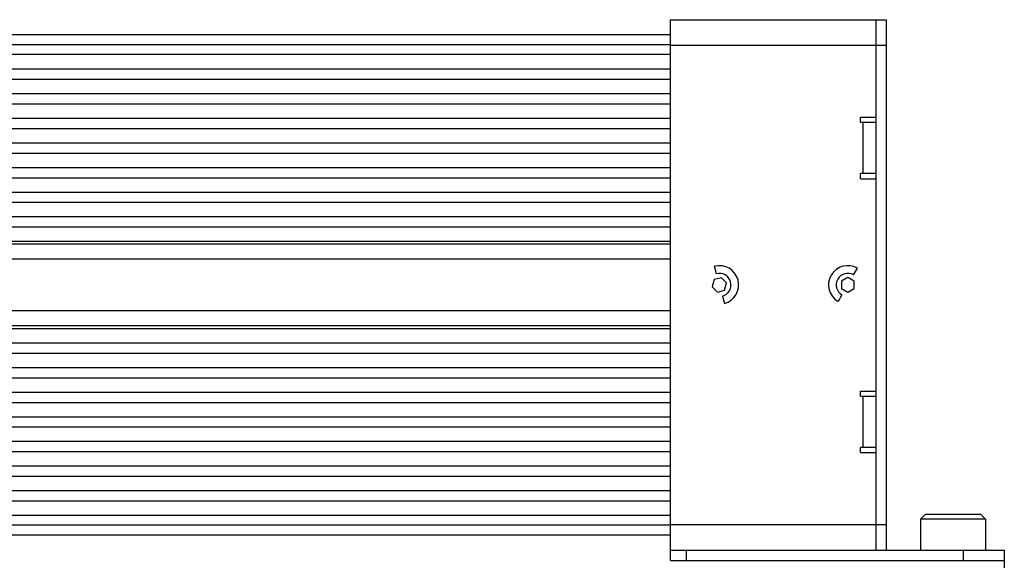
# Model space of a CAD drawing. Header units: millimetres. Extents: x 87 to 434, y -697 to -478.
# Tile 6 of 6: x 242 to 434, y -583 to -478. Entities that reach past the tile are written whole.
import ezdxf

# ---------------------------------------------------------------- set-up
doc = ezdxf.new("R2010")
doc.units = ezdxf.units.MM

msp = doc.modelspace()

# ---------------------------------------------------------------- linework, layer by layer
at = {"color": 7, "linetype": 'Continuous', "lineweight": 25}
for p, q in [((368.66, -477.55), (410.66, -477.55)), ((368.66, -582.95), (368.66, -477.55)), ((408.66, -477.55), (408.66, -580.95)), ((410.66, -477.55), (410.66, -580.95)), ((151.96, -480.45), (368.66, -480.45)), ((368.66, -482.45), (151.96, -482.45)), ((410.66, -482.55), (368.66, -482.55)), ((368.66, -484.35), (151.96, -484.35)), ((151.96, -487.15), (368.66, -487.15)), ((151.96, -489.15), (368.66, -489.15)), ((151.96, -491.95), (368.66, -491.95)), ((151.96, -493.95), (368.66, -493.95)), ((151.96, -496.75), (368.66, -496.75)), ((405.66, -496.55), (408.66, -496.55)), ((405.66, -497.55), (405.66, -496.55)), ((405.66, -497.55), (408.66, -497.55)), ((406.16, -507.55), (406.16, -497.55)), ((151.96, -498.75), (368.66, -498.75)), ((151.96, -501.55), (368.66, -501.55)), ((151.96, -503.55), (368.66, -503.55)), ((151.96, -506.35), (368.66, -506.35)), ((408.66, -507.55), (405.66, -507.55)), ((405.66, -508.55), (405.66, -507.55)), ((151.96, -508.35), (368.66, -508.35)), ((405.66, -508.55), (408.66, -508.55)), ((151.96, -511.15), (368.66, -511.15)), ((151.96, -513.15), (368.66, -513.15)), ((151.96, -515.95), (368.66, -515.95)), ((151.96, -517.95), (368.66, -517.95)), ((151.96, -520.75), (368.66, -520.75)), ((151.96, -521.25), (368.66, -521.25)), ((368.66, -524.25), (151.96, -524.25)), ((377.58, -527.07), (377.2, -525.62)), ((404.29, -527.3), (405.05, -526.01)), ((377.14, -528.22), (376.76, -529.62)), ((378.54, -527.85), (377.14, -528.22)), ((379.55, -528.88), (378.54, -527.85)), ((379.18, -530.27), (379.55, -528.88)), ((403.17, -527.8), (401.91, -528.52)), ((401.91, -528.52), (401.91, -529.96)), ((404.41, -528.53), (403.17, -527.8)), ((404.41, -529.97), (404.41, -528.53)), ((376.76, -529.62), (377.78, -530.64)), ((377.78, -530.64), (379.18, -530.27)), ((402.03, -531.19), (401.27, -532.49)), ((401.91, -529.96), (403.15, -530.69)), ((403.15, -530.69), (404.41, -529.97)), ((378.74, -531.42), (379.12, -532.87)), ((151.96, -534.25), (368.66, -534.25)), ((368.66, -537.25), (151.96, -537.25)), ((151.96, -537.75), (368.66, -537.75)), ((151.96, -540.55), (368.66, -540.55)), ((151.96, -542.55), (368.66, -542.55)), ((151.96, -545.35), (368.66, -545.35)), ((151.96, -547.35), (368.66, -547.35)), ((151.96, -550.15), (368.66, -550.15)), ((405.66, -549.95), (408.66, -549.95)), ((405.66, -550.95), (405.66, -549.95)), ((151.96, -552.15), (368.66, -552.15)), ((405.66, -550.95), (408.66, -550.95)), ((406.16, -560.95), (406.16, -550.95)), ((151.96, -554.95), (368.66, -554.95)), ((151.96, -556.95), (368.66, -556.95)), ((151.96, -559.75), (368.66, -559.75)), ((151.96, -561.75), (368.66, -561.75)), ((405.66, -561.95), (405.66, -560.95)), ((408.66, -560.95), (405.66, -560.95)), ((405.66, -561.95), (408.66, -561.95)), ((151.96, -564.55), (368.66, -564.55)), ((151.96, -566.55), (368.66, -566.55)), ((151.96, -569.35), (368.66, -569.35)), ((151.96, -571.35), (368.66, -571.35)), ((151.96, -574.15), (368.66, -574.15)), ((418.31, -573.95), (417.31, -574.95)), ((417.31, -574.95), (417.31, -580.95)), ((430.01, -574.95), (417.31, -574.95)), ((418.31, -573.95), (429.01, -573.95)), ((427.66, -573.95), (427.66, -573.94)), ((429.01, -573.95), (430.01, -574.95)), ((430.01, -574.95), (430.01, -580.95)), ((151.96, -576.05), (368.66, -576.05)), ((368.66, -575.95), (410.66, -575.95)), ((368.66, -578.05), (151.96, -578.05)), ((368.66, -580.95), (433.66, -580.95)), ((371.66, -580.95), (371.66, -582.95)), ((425.66, -580.95), (425.66, -582.95)), ((433.66, -580.95), (433.66, -585.95)), ((368.66, -582.95), (433.66, -582.95))]:
    msp.add_line(p, q, dxfattribs=at)
for centre, radius, start, end in [((378.16, -529.25), 3.75, 284.8586, 104.8586), ((403.16, -529.25), 3.75, 59.743, 239.743), ((378.16, -529.25), 2.25, 284.8586, 104.8586), ((403.16, -529.25), 2.25, 59.743, 239.743)]:
    msp.add_arc(centre, radius, start, end, dxfattribs=at)

doc.saveas('drawing.dxf')
